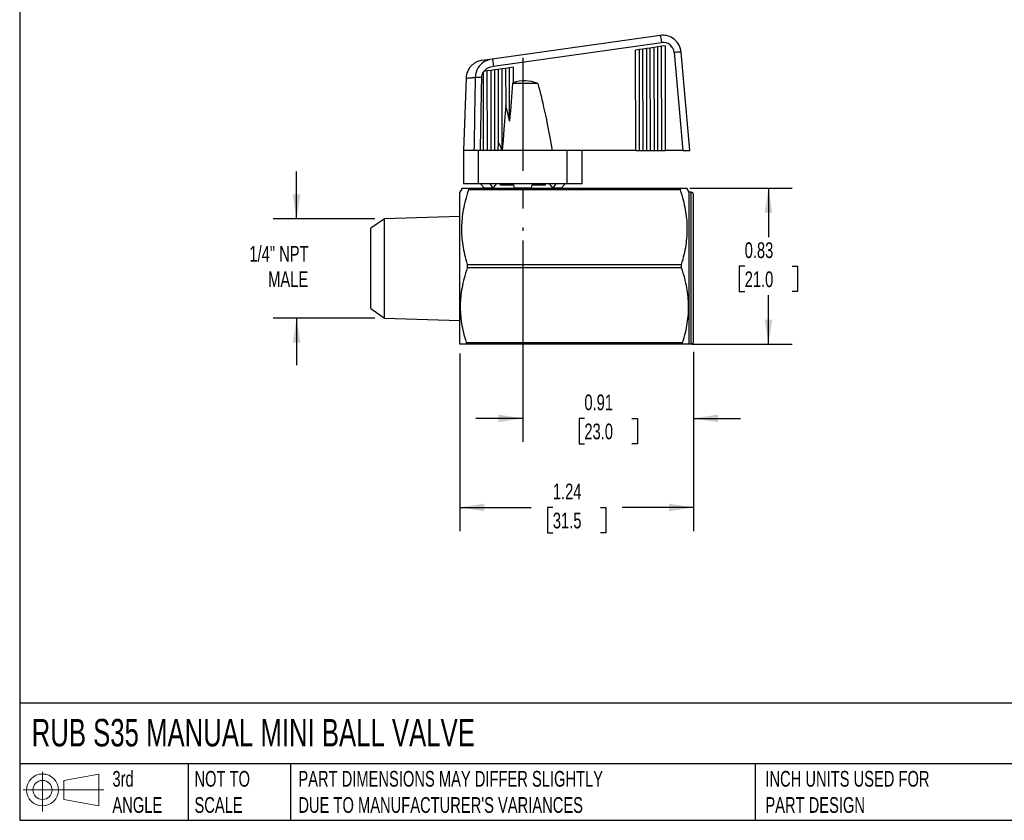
# Model space of a CAD drawing. Header units: inches. Extents: x 0.2 to 10.8, y 0.2 to 8.2.
# Tile 1 of 3: x 0.2 to 5.5, y 0.2 to 4.5. Entities that reach past the tile are written whole.
import ezdxf

# ---------------------------------------------------------------- set-up
doc = ezdxf.new("R2010")
doc.units = ezdxf.units.IN
doc.header["$MEASUREMENT"] = 0
doc.linetypes.add('SLD-Center', pattern=[0.75, 0.6, -0.05, 0.05, -0.05])
doc.linetypes.add('SLD-Solid', pattern=[0])
doc.layers.add('CENTER', color=40, linetype='SLD-Center')
doc.layers.add('SLD-DEFPOINTS', color=7, linetype='Continuous')
doc.layers.add('DIMENSIONS', color=140, linetype='SLD-Solid', lineweight=25)
doc.layers.add('TEXT', color=140, linetype='SLD-Solid', lineweight=25)
doc.styles.add('SLDTEXTSTYLE0', font='TXT', dxfattribs={"width": 0.7})
doc.dimstyles.new('SLDDIMSTYLE0', dxfattribs={"dimtxt": 0.084961, "dimasz": 0.13, "dimexe": 0, "dimexo": 0.0625, "dimgap": 0.02124, "dimtad": 0, "dimtih": 1, "dimtoh": 1, "dimrnd": 1e-09, "dimdsep": 46, "dimtxsty": 'SLDTEXTSTYLE0', "dimsah": 1, "dimcen": 0.09, "dimadec": 0, "dimazin": 2, "dimtfac": 1, "dimtofl": 0, "dimtmove": 0, "dimatfit": 3, "dimfxl": 0, "dimfrac": 2, "dimtolj": 1, "dimtzin": 12, "dimarcsym": 0})
doc.dimstyles.new('SLDDIMSTYLE1', dxfattribs={"dimtxt": 0.084961, "dimasz": 0.13, "dimexe": 0, "dimexo": 0.0625, "dimgap": 0.02124, "dimtad": 0, "dimtih": 1, "dimtoh": 1, "dimrnd": 1e-09, "dimzin": 12, "dimdsep": 46, "dimtxsty": 'SLDTEXTSTYLE0', "dimsah": 1, "dimcen": 0.09, "dimadec": 0, "dimazin": 3, "dimtfac": 1, "dimtofl": 0, "dimtmove": 0, "dimatfit": 3, "dimfxl": 0, "dimfrac": 2, "dimtolj": 1, "dimtzin": 12, "dimarcsym": 0})
doc.dimstyles.new('SLDDIMSTYLE2', dxfattribs={"dimtxt": 0.084961, "dimasz": 0.13, "dimexe": 0, "dimexo": 0.0625, "dimgap": 0.02124, "dimtad": 0, "dimtih": 1, "dimtoh": 1, "dimrnd": 1e-09, "dimzin": 12, "dimdsep": 46, "dimtxsty": 'SLDTEXTSTYLE0', "dimsah": 1, "dimcen": 0.09, "dimadec": 0, "dimazin": 3, "dimtfac": 1, "dimtmove": 0, "dimatfit": 0, "dimfxl": 0, "dimfrac": 2, "dimtolj": 1, "dimtzin": 12, "dimarcsym": 0})
doc.dimstyles.new('SLDDIMSTYLE3', dxfattribs={"dimtxt": 0.084961, "dimasz": 0.13, "dimexe": 0, "dimexo": 0.0625, "dimgap": 0.02124, "dimtad": 0, "dimtih": 1, "dimtoh": 1, "dimrnd": 1e-09, "dimdsep": 46, "dimtxsty": 'SLDTEXTSTYLE0', "dimsah": 1, "dimcen": 0.09, "dimadec": 0, "dimazin": 2, "dimtfac": 1, "dimtmove": 0, "dimatfit": 0, "dimfxl": 0, "dimfrac": 2, "dimtolj": 1, "dimtzin": 12, "dimarcsym": 0})

# ---------------------------------------------------------------- blocks, each defined once
blk = doc.blocks.new('Block11')
at = {"color": 7, "linetype": 'SLD-Solid', "lineweight": 18}
for p, q in [((0.1019, 0.2091), (0.1019, 0)), ((0.2157, 0.1641), (0.4006, 0.1981)), ((0.2157, 0.0628), (0.2157, 0.1641)), ((0.4006, 0.1981), (0.4006, 0.0288)), ((0, 0.1135), (0.4281, 0.1135)), ((0.2157, 0.0628), (0.4006, 0.0288))]:
    blk.add_line(p, q, dxfattribs=at)
for radius in [0.0846, 0.0506]:
    blk.add_circle((0.1019, 0.1135), radius, dxfattribs=at)
blk = doc.blocks.new('Block12')
at = {"layer": 'SLD-DEFPOINTS'}
blk.add_blockref('Block11', (0, 0), dxfattribs=at)
blk = doc.blocks.new('_D')
at = {"layer": 'DIMENSIONS'}
for p, q in [((3.8061, 3.6019), (4.3483, 3.6019)), ((4.2233, 3.6019), (4.2233, 3.3426)), ((4.0971, 3.1885), (4.0686, 3.1885)), ((4.0686, 3.1885), (4.0686, 3.0535)), ((4.3496, 3.1885), (4.3781, 3.1885)), ((4.3781, 3.1885), (4.3781, 3.0535)), ((4.0686, 3.0535), (4.0971, 3.0535)), ((4.2233, 2.7751), (4.2233, 3.0345)), ((4.3781, 3.0535), (4.3496, 3.0535)), ((3.818, 2.7751), (4.3483, 2.7751))]:
    blk.add_line(p, q, dxfattribs=at)
for points in [[(4.2233, 3.6019), (4.2033, 3.4719), (4.2433, 3.4719)], [(4.2233, 2.7751), (4.2433, 2.9051), (4.2033, 2.9051)]]:
    blk.add_solid(points, dxfattribs=at)
at = {"layer": 'DIMENSIONS', "char_height": 0.08333, "attachment_point": 1, "style": 'SLDTEXTSTYLE0'}
for s, insert in [('0.83', (4.0971, 3.315)), ('21.0', (4.0971, 3.1609))]:
    blk.add_mtext(s, dxfattribs=dict(at, insert=insert))
blk = doc.blocks.new('_D_1')
at = {"layer": 'DIMENSIONS'}
for p, q in [((2.5853, 2.7251), (2.5853, 1.784)), ((3.8255, 2.735), (3.8255, 1.784)), ((2.5853, 1.909), (2.964, 1.909)), ((3.0792, 1.909), (3.0506, 1.909)), ((3.0506, 1.909), (3.0506, 1.774)), ((3.3316, 1.909), (3.3602, 1.909)), ((3.3602, 1.909), (3.3602, 1.774)), ((3.8255, 1.909), (3.4468, 1.909)), ((3.0506, 1.774), (3.0792, 1.774)), ((3.3602, 1.774), (3.3316, 1.774))]:
    blk.add_line(p, q, dxfattribs=at)
for points in [[(2.5853, 1.909), (2.7153, 1.889), (2.7153, 1.929)], [(3.8255, 1.909), (3.6955, 1.929), (3.6955, 1.889)]]:
    blk.add_solid(points, dxfattribs=at)
at = {"layer": 'DIMENSIONS', "char_height": 0.08333, "attachment_point": 1, "style": 'SLDTEXTSTYLE0'}
for s, insert in [('1.24', (3.0792, 2.0354)), ('31.5', (3.0792, 1.8814))]:
    blk.add_mtext(s, dxfattribs=dict(at, insert=insert))
blk = doc.blocks.new('_D_2')
at = {"layer": 'DIMENSIONS'}
for p, q in [((1.7192, 3.4398), (1.7192, 3.6898)), ((2.1351, 3.4398), (1.5942, 3.4398)), ((2.1351, 2.9136), (1.5942, 2.9136)), ((1.7192, 2.9136), (1.7192, 2.6636))]:
    blk.add_line(p, q, dxfattribs=at)
for points in [[(1.7192, 3.4398), (1.7392, 3.5698), (1.6992, 3.5698)], [(1.7192, 2.9136), (1.6992, 2.7836), (1.7392, 2.7836)]]:
    blk.add_solid(points, dxfattribs=at)
at = {"layer": 'DIMENSIONS', "char_height": 0.08333, "attachment_point": 1, "style": 'SLDTEXTSTYLE0'}
for s, insert in [('1/4" NPT', (1.469, 3.2959)), ('MALE', (1.5683, 3.1609))]:
    blk.add_mtext(s, dxfattribs=dict(at, insert=insert))
blk = doc.blocks.new('_D_3')
at = {"layer": 'DIMENSIONS'}
for p, q in [((2.92, 3.3255), (2.92, 2.2564)), ((3.8255, 2.735), (3.8255, 2.2564)), ((2.92, 2.3814), (2.67, 2.3814)), ((3.2465, 2.3814), (3.218, 2.3814)), ((3.218, 2.3814), (3.218, 2.2464)), ((3.499, 2.3814), (3.5275, 2.3814)), ((3.5275, 2.3814), (3.5275, 2.2464)), ((3.8255, 2.3814), (4.0755, 2.3814)), ((3.218, 2.2464), (3.2465, 2.2464)), ((3.5275, 2.2464), (3.499, 2.2464))]:
    blk.add_line(p, q, dxfattribs=at)
for points in [[(2.92, 2.3814), (2.79, 2.4014), (2.79, 2.3614)], [(3.8255, 2.3814), (3.9555, 2.3614), (3.9555, 2.4014)]]:
    blk.add_solid(points, dxfattribs=at)
at = {"layer": 'DIMENSIONS', "char_height": 0.08333, "attachment_point": 1, "style": 'SLDTEXTSTYLE0'}
for s, insert in [('0.91', (3.2465, 2.5079)), ('23.0', (3.2465, 2.3538))]:
    blk.add_mtext(s, dxfattribs=dict(at, insert=insert))

msp = doc.modelspace()

# ---------------------------------------------------------------- linework, layer by layer
for p, q in [((3.6485, 4.4125), (2.757, 4.2872)), ((2.7644, 4.2496), (3.6559, 4.3749)), ((3.5383, 4.3379), (3.5177, 4.3345)), ((3.557, 4.34), (3.5383, 4.3379)), ((3.5392, 3.8027), (3.5383, 4.3379)), ((3.5776, 4.3434), (3.557, 4.34)), ((3.5579, 3.8027), (3.557, 4.34)), ((3.5963, 4.3455), (3.5776, 4.3434)), ((3.5785, 3.8027), (3.5776, 4.3434)), ((3.6169, 4.349), (3.5963, 4.3455)), ((3.5972, 3.8027), (3.5963, 4.3455)), ((3.6356, 4.351), (3.6169, 4.349)), ((3.6179, 3.8027), (3.6169, 4.349)), ((3.6562, 4.3545), (3.6356, 4.351)), ((3.6366, 3.8027), (3.6356, 4.351)), ((3.6749, 4.3566), (3.6562, 4.3545)), ((3.6572, 3.8027), (3.6562, 4.3545)), ((3.6749, 4.3566), (3.6759, 3.8027)), ((2.757, 4.2872), (2.7031, 4.2796)), ((3.5186, 3.8027), (3.5177, 4.3345)), ((3.7229, 4.3215), (3.7683, 3.8027)), ((3.8058, 3.8027), (3.7602, 4.3236)), ((2.7892, 4.2321), (2.7705, 4.23)), ((2.8098, 4.2355), (2.7892, 4.2321)), ((2.7892, 4.2321), (2.7898, 3.8467)), ((2.8285, 4.2376), (2.8098, 4.2355)), ((2.8105, 3.8034), (2.8098, 4.2355)), ((2.8491, 4.2411), (2.8285, 4.2376)), ((2.8285, 4.2376), (2.8288, 4.0418)), ((2.8678, 4.2431), (2.8491, 4.2411)), ((2.8496, 3.9572), (2.8491, 4.2411)), ((2.8678, 4.2431), (2.8679, 4.1611)), ((2.6184, 4.1857), (2.605, 3.8027)), ((2.7312, 4.2245), (2.7105, 4.221)), ((2.7113, 3.8027), (2.7106, 4.2179)), ((2.7499, 4.2266), (2.7312, 4.2245)), ((2.7319, 3.8034), (2.7312, 4.2245)), ((2.7705, 4.23), (2.7499, 4.2266)), ((2.7499, 4.2266), (2.7506, 3.8027)), ((2.7712, 3.8034), (2.7705, 4.23)), ((2.9995, 4.157), (2.8651, 4.157)), ((2.7898, 3.8467), (2.7866, 3.8028)), ((2.605, 3.8027), (2.605, 3.6255)), ((2.6607, 3.8027), (2.605, 3.8027)), ((2.6846, 3.8027), (2.6607, 3.8027)), ((2.6846, 3.6255), (2.6846, 3.8027)), ((2.92, 3.8027), (2.6846, 3.8027)), ((2.7113, 3.8027), (2.7319, 3.8034)), ((2.7319, 3.8034), (2.7506, 3.8027)), ((2.7506, 3.8027), (2.7712, 3.8034)), ((2.7712, 3.8034), (2.7866, 3.8028)), ((2.8088, 3.8033), (2.8105, 3.8034)), ((2.8105, 3.8034), (2.8109, 3.8034)), ((3.1553, 3.8027), (2.92, 3.8027)), ((3.1553, 3.6255), (3.1553, 3.8027)), ((3.1838, 3.8027), (3.1553, 3.8027)), ((3.5186, 3.8027), (3.1838, 3.8027)), ((3.2349, 3.6255), (3.2349, 3.8027)), ((3.5186, 3.8027), (3.5392, 3.8027)), ((3.5392, 3.8027), (3.5579, 3.8027)), ((3.5579, 3.8027), (3.5785, 3.8027)), ((3.5785, 3.8027), (3.5972, 3.8027)), ((3.5972, 3.8027), (3.6179, 3.8027)), ((3.6179, 3.8027), (3.6366, 3.8027)), ((3.6366, 3.8027), (3.6572, 3.8027)), ((3.6572, 3.8027), (3.6759, 3.8027)), ((3.7683, 3.8027), (3.6759, 3.8027)), ((3.7683, 3.8027), (3.8058, 3.8027)), ((2.6846, 3.6255), (2.605, 3.6255)), ((2.92, 3.6255), (2.6846, 3.6255)), ((2.6947, 3.6255), (2.7154, 3.6039)), ((2.7153, 3.6039), (2.6947, 3.6255)), ((2.7618, 3.6039), (2.7458, 3.6255)), ((2.7778, 3.6255), (2.7618, 3.6039)), ((2.7635, 3.6061), (2.7635, 3.6019)), ((2.8008, 3.6176), (2.8008, 3.6255)), ((2.8705, 3.6176), (2.8008, 3.6176)), ((2.8689, 3.6255), (2.8736, 3.6039)), ((3.1553, 3.6255), (2.92, 3.6255)), ((2.9665, 3.6039), (2.9711, 3.6255)), ((3.0392, 3.6176), (2.9694, 3.6176)), ((3.0392, 3.6255), (3.0392, 3.6176)), ((3.0782, 3.6039), (3.0622, 3.6255)), ((3.0765, 3.6019), (3.0765, 3.6062)), ((3.0765, 3.6061), (3.0781, 3.6039)), ((3.0942, 3.6255), (3.0782, 3.6039)), ((3.1246, 3.6039), (3.1453, 3.6255)), ((3.2349, 3.6255), (3.1553, 3.6255)), ((2.5978, 3.6019), (2.5853, 3.5802)), ((2.5853, 2.7751), (2.5853, 3.5802)), ((3.7562, 3.5933), (2.631, 3.5933)), ((2.6311, 3.6019), (3.7561, 3.6019)), ((2.7153, 3.6039), (2.7153, 3.6039)), ((2.7154, 3.6039), (2.7618, 3.6039)), ((2.8736, 3.6039), (2.9665, 3.6039)), ((3.0782, 3.6039), (3.1246, 3.6039)), ((3.8019, 3.5802), (3.7894, 3.6019)), ((3.8137, 3.5802), (3.8019, 3.5802)), ((3.8019, 2.7751), (3.8019, 3.5802)), ((3.8137, 2.7751), (3.8137, 3.5802)), ((3.8255, 2.785), (3.8255, 3.5684)), ((2.5853, 3.4523), (2.1851, 3.4398)), ((2.1851, 3.4398), (2.1129, 3.3893)), ((2.1851, 2.9136), (2.1851, 3.4398)), ((2.1129, 2.9641), (2.1129, 3.3893)), ((2.6253, 3.1971), (3.7619, 3.1971)), ((3.7621, 3.1799), (2.6251, 3.1799)), ((2.1129, 2.9641), (2.1851, 2.9136)), ((2.1851, 2.9136), (2.5853, 2.9011)), ((3.768, 2.7751), (2.6192, 2.7751)), ((2.6193, 2.7837), (3.7679, 2.7837)), ((3.8137, 2.7751), (3.8019, 2.7751))]:
    msp.add_line(p, q)
at = {"flags": 128}
msp.add_lwpolyline([(2.8288, 4.0418), (2.8241, 3.9788), (2.8192, 3.913), (2.8151, 3.8592), (2.8109, 3.8034)], dxfattribs=at)
for centre, radius, start, end in [((3.6641, 4.3164), 0.0591, 5, 98), ((2.9284, 3.9852), 0.186, 67.5155, 108.9969), ((3.8137, 3.5684), 0.0118, 0, 90), ((3.8137, 2.785), 0.0118, 303.4525, 0)]:
    msp.add_arc(centre, radius, start, end)
for start_param, end_param in [(2.168062, 2.192403), (2.04825, 2.058651)]:
    msp.add_ellipse((2.9199, 3.7962), major_axis=(0.2371, 0.0004), ratio=0.03488, start_param=start_param, end_param=end_param)
for points, knots in [([(3.7602, 4.3236), (3.7576, 4.3539), (3.7266, 4.404), (3.6711, 4.4156), (3.6485, 4.4125)], [-1.087818, -1.087818, -1.087818, -1.087818, -0.1603, 0.535338, 0.535338, 0.535338, 0.535338]), ([(3.6485, 4.4125), (3.6489, 4.4125), (3.651, 4.4058), (3.6543, 4.3863), (3.6559, 4.3749)], [0, 0, 0, 0, 0.428571, 1, 1, 1, 1]), ([(2.757, 4.2872), (2.7389, 4.2846), (2.7076, 4.2726), (2.6749, 4.2343), (2.6672, 4.205), (2.6671, 4.1902)], [0, 0, 0, 0, 0.1017402, 0.1695669, 0.2373937, 0.2373937, 0.2373937, 0.2373937]), ([(2.757, 4.2872), (2.7576, 4.2873), (2.7586, 4.2833), (2.7614, 4.2694), (2.763, 4.2596), (2.7644, 4.2496)], [0, 0, 0, 0, 0.5, 0.5, 1, 1, 1, 1]), ([(3.7602, 4.3236), (3.7602, 4.3239), (3.7562, 4.3238), (3.7425, 4.3231), (3.7328, 4.3224), (3.7229, 4.3215)], [0, 0, 0, 0, 0.5, 0.5, 1, 1, 1, 1]), ([(2.7031, 4.2796), (2.6993, 4.2789), (2.6912, 4.2775), (2.6787, 4.2732), (2.6654, 4.2666), (2.6521, 4.257), (2.6395, 4.244), (2.6289, 4.2276), (2.6207, 4.2078), (2.6192, 4.1931), (2.6184, 4.1856)], [0, 0, 0, 0, 0.084109, 0.180011, 0.287618, 0.406754, 0.537424, 0.679929, 0.834194, 1, 1, 1, 1]), ([(2.7129, 4.2213), (2.7189, 4.2294), (2.7269, 4.2359), (2.7447, 4.2452), (2.7545, 4.2482), (2.7644, 4.2496)], [0, 0, 0, 0, 0.5, 0.5, 1, 1, 1, 1]), ([(2.6184, 4.1857), (2.6184, 4.1857), (2.6174, 4.1856), (2.621, 4.1859), (2.6298, 4.1867), (2.645, 4.1881), (2.6597, 4.1895), (2.6671, 4.1902)], [0, 0, 0, 0, 0.002329, 0.251902, 0.501355, 0.750712, 1, 1, 1, 1]), ([(2.6671, 4.1902), (2.6703, 4.1903), (2.6804, 4.1905), (2.6942, 4.1903), (2.702, 4.1902)], [0, 0, 0, 0, 0.428571, 1, 1, 1, 1]), ([(2.8678, 4.161), (2.8671, 4.1608), (2.8665, 4.1604), (2.8655, 4.159), (2.8651, 4.1581), (2.8651, 4.157)], [0, 0, 0, 0, 0.5, 0.5, 1, 1, 1, 1]), ([(2.9995, 4.157), (3.0107, 4.1176), (3.0224, 4.0694), (3.0477, 3.9528), (3.0612, 3.8843), (3.0761, 3.8027)], [0, 0, 0, 0, 0.5, 0.5, 1, 1, 1, 1]), ([(2.631, 3.5933), (2.6184, 3.5551), (2.6096, 3.5208), (2.5979, 3.4554), (2.5949, 3.4245), (2.5941, 3.3628), (2.5962, 3.332), (2.6062, 3.2677), (2.6139, 3.2341), (2.6253, 3.1971)], [0, 0, 0, 0, 0.25, 0.25, 0.5, 0.5, 0.75, 0.75, 1, 1, 1, 1]), ([(2.5982, 3.6019), (2.5982, 3.6019), (2.598, 3.6019), (2.6011, 3.6019), (2.6075, 3.6019), (2.6173, 3.6019), (2.6264, 3.6019), (2.6311, 3.6019)], [0, 0, 0, 0, 0.111001, 0.316984, 0.530235, 0.755928, 1, 1, 1, 1]), ([(3.7561, 3.6019), (3.7609, 3.6019), (3.7702, 3.6019), (3.7801, 3.6019), (3.7864, 3.6019), (3.7893, 3.6019), (3.7891, 3.6019), (3.789, 3.6019)], [0, 0, 0, 0, 0.248322, 0.477707, 0.694399, 0.90383, 1, 1, 1, 1]), ([(3.7619, 3.1971), (3.7733, 3.2341), (3.781, 3.2677), (3.791, 3.332), (3.7931, 3.3628), (3.7923, 3.4245), (3.7893, 3.4554), (3.7776, 3.5208), (3.7688, 3.5551), (3.7562, 3.5933)], [0, 0, 0, 0, 0.25, 0.25, 0.5, 0.5, 0.75, 0.75, 1, 1, 1, 1]), ([(2.6251, 3.1799), (2.6121, 3.1414), (2.6031, 3.107), (2.5911, 3.0418), (2.5881, 3.0109), (2.5872, 2.9494), (2.5895, 2.9188), (2.5996, 2.8545), (2.6076, 2.821), (2.6193, 2.7837)], [0, 0, 0, 0, 0.25, 0.25, 0.5, 0.5, 0.75, 0.75, 1, 1, 1, 1]), ([(3.7679, 2.7837), (3.7796, 2.821), (3.7876, 2.8545), (3.7977, 2.9188), (3.8, 2.9494), (3.7991, 3.0109), (3.7961, 3.0418), (3.7841, 3.107), (3.7751, 3.1414), (3.7621, 3.1799)], [0, 0, 0, 0, 0.25, 0.25, 0.5, 0.5, 0.75, 0.75, 1, 1, 1, 1]), ([(2.6192, 2.7751), (2.6095, 2.7751), (2.602, 2.7751), (2.5908, 2.7751), (2.5871, 2.7751), (2.5853, 2.7751)], [0, 0, 0, 0, 0.5, 0.5, 1, 1, 1, 1]), ([(3.8019, 2.7751), (3.8001, 2.7751), (3.7964, 2.7751), (3.7851, 2.7751), (3.7776, 2.7751), (3.768, 2.7751)], [0, 0, 0, 0, 0.5, 0.5, 1, 1, 1, 1]), ([(3.8202, 2.7751), (3.8202, 2.7751), (3.8204, 2.7751), (3.82, 2.7751), (3.8193, 2.7751), (3.8185, 2.7751), (3.8177, 2.7751), (3.817, 2.7751), (3.8163, 2.7751), (3.8156, 2.7751), (3.815, 2.7751), (3.8144, 2.7751), (3.814, 2.7751), (3.8138, 2.7751), (3.8137, 2.7751)], [0, 0, 0, 0, 0.014346, 0.328794, 0.541766, 0.686379, 0.784966, 0.852551, 0.899248, 0.942074, 0.968137, 0.982908, 0.994081, 1, 1, 1, 1])]:
    msp.add_open_spline(points, degree=3, knots=knots)
for points in [[(2.6671, 4.1902), (2.6649, 4.061), (2.6628, 3.9319), (2.6607, 3.8027)], [(2.695, 3.8027), (2.6973, 3.9319), (2.6997, 4.061), (2.702, 4.1902)], [(2.702, 4.1902), (2.7022, 4.1999), (2.7053, 4.2096), (2.7106, 4.2179)], [(2.7105, 4.221), (2.7105, 4.22), (2.7106, 4.219), (2.7106, 4.2179)], [(2.8651, 4.157), (2.8603, 4.0953), (2.8551, 4.0291), (2.8496, 3.9572)], [(2.8496, 3.9572), (2.8424, 3.9923), (2.8355, 4.02), (2.8288, 4.0418)], [(2.8088, 3.8033), (2.8024, 3.8223), (2.7961, 3.8366), (2.7898, 3.8467)], [(2.6311, 3.6019), (2.6311, 3.5991), (2.631, 3.5962), (2.631, 3.5933)], [(3.7562, 3.5933), (3.7562, 3.5962), (3.7561, 3.5991), (3.7561, 3.6019)], [(2.6253, 3.1971), (2.6252, 3.1914), (2.6252, 3.1856), (2.6251, 3.1799)], [(3.7621, 3.1799), (3.762, 3.1856), (3.762, 3.1914), (3.7619, 3.1971)], [(2.6193, 2.7837), (2.6192, 2.7808), (2.6192, 2.7779), (2.6192, 2.7751)], [(3.768, 2.7751), (3.768, 2.7779), (3.768, 2.7808), (3.7679, 2.7837)]]:
    msp.add_open_spline(points, degree=3)
at = {"layer": 'CENTER'}
msp.add_line((2.92, 4.2938), (2.92, 3.3755), dxfattribs=at)
at = {"layer": 'TEXT'}
for p, q in [((0.25, 8.25), (0.25, 0.25)), ((10.75, 0.8711), (0.25, 0.8711)), ((10.75, 0.55), (0.25, 0.55)), ((1.1435, 0.55), (1.1435, 0.25)), ((1.6865, 0.55), (1.6865, 0.25)), ((4.1529, 0.55), (4.1529, 0.25)), ((0.25, 0.25), (10.75, 0.25))]:
    msp.add_line(p, q, dxfattribs=at)

# ---------------------------------------------------------------- block references
at = {"layer": 'SLD-DEFPOINTS'}
msp.add_blockref('Block12', (0.2692, 0.2974), dxfattribs=at)

# ---------------------------------------------------------------- texts
at = {"layer": 'TEXT', "attachment_point": 1, "style": 'SLDTEXTSTYLE0'}
for s, insert, char_height in [('RUB S35 MANUAL MINI BALL VALVE', (0.3136, 0.7875), 0.145833), ('3rd^JANGLE', (0.7421, 0.5117), 0.08333), ('NOT TO^JSCALE', (1.1774, 0.5117), 0.083333), ("PART DIMENSIONS MAY DIFFER SLIGHTLY ^JDUE TO MANUFACTURER'S VARIANCES", (1.7288, 0.5117), 0.083333), ('INCH UNITS USED FOR ^JPART DESIGN', (4.2068, 0.5117), 0.083333)]:
    msp.add_mtext(s, dxfattribs=dict(at, insert=insert, char_height=char_height))

# ---------------------------------------------------------------- dimensions: what is measured, and where the dimension line sits
at = {"layer": 'DIMENSIONS'}
dim = msp.add_linear_dim(base=(1.7192, 3.4398), p1=(2.1851, 2.9136), p2=(2.1851, 3.4398), angle=90, text='1/4" NPT\\PMALE', dimstyle='SLDDIMSTYLE2', dxfattribs=at)
dim.commit()
dim.dimension.update_dxf_attribs({"geometry": '_D_2', "text_midpoint": (1.7192, 3.1885), "dimtype": 160})
dim = msp.add_linear_dim(base=(4.2233, 2.7751), p1=(3.7561, 3.6019), p2=(3.768, 2.7751), angle=90, dimstyle='SLDDIMSTYLE0', dxfattribs=at)
dim.commit()
dim.dimension.update_dxf_attribs({"geometry": '_D', "text_midpoint": (4.2233, 3.1885), "dimtype": 160})
for base, p1, p2, dimstyle, picture, middle in [((3.8255, 2.3814), (2.92, 3.3755), (3.8255, 2.785), 'SLDDIMSTYLE3', '_D_3', (3.3727, 2.3814)), ((2.5853, 1.909), (3.8255, 2.785), (2.5853, 2.7751), 'SLDDIMSTYLE1', '_D_1', (3.2054, 1.909))]:
    dim = msp.add_linear_dim(base=base, p1=p1, p2=p2, dimstyle=dimstyle, dxfattribs=at)
    dim.commit()
    dim.dimension.update_dxf_attribs({"geometry": picture, "text_midpoint": middle, "dimtype": 160})

doc.saveas('drawing.dxf')
